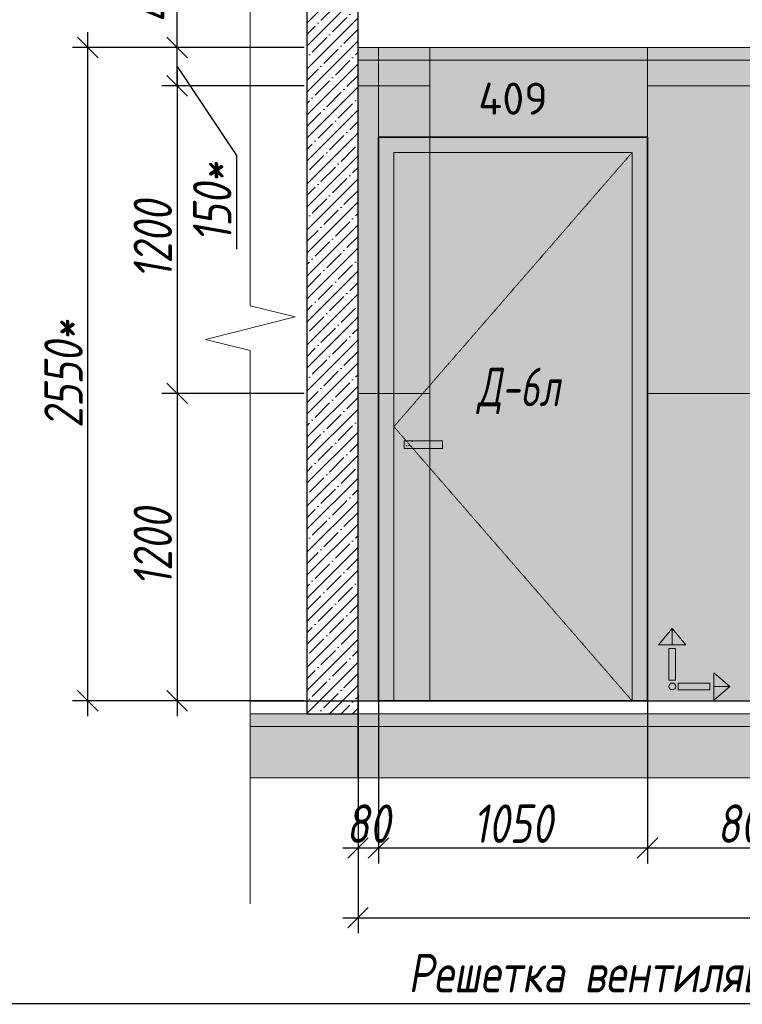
# Model space of a CAD drawing. Header units: millimetres. Extents: x -525784 to 178656, y -69521 to 385150.
# Tile 3 of 256: x -454197 to -451375, y 343691 to 347534. Entities that reach past the tile are written whole.
import ezdxf
from ezdxf import colors
from ezdxf.entities.mleader import LeaderData, LeaderLine
from ezdxf.math import Vec2, Vec3

# ---------------------------------------------------------------- set-up
doc = ezdxf.new("R2010")
doc.units = ezdxf.units.MM
doc.linetypes.add('( Hidden )', pattern=[0.375, 0.25, -0.125])
doc.linetypes.add('DASHDOT', pattern=[25.4, 12.7, -6.35, 0, -6.35])
doc.layers.get('Defpoints').update_dxf_attribs({"color": 31})
for name, color, linetype, lineweight in [('A-DETL-GENF', 7, 'Continuous', 5), ('dim_razv', 93, 'DASHDOT', 9), ('meb', 26, 'Continuous', 15), ('wall_obm', 172, 'Continuous', 40), ('Двери', 7, 'Continuous', 5), ('Отделка стен', 253, 'Continuous', 0)]:
    doc.layers.add(name, color=color, linetype=linetype, lineweight=lineweight)
doc.layers.add('pol', color=7, linetype='Continuous', lineweight=15, true_color=0x738991)
doc.styles.add('fl_iso paper', font='isocpeur.ttf', dxfattribs={"width": 0.8, "oblique": 10})
doc.styles.add('GODT type AU', font='isocpeur.ttf')
doc.styles.add('In tre', font='isocpeur.ttf', dxfattribs={"width": 0.8, "oblique": 10})
doc.dimstyles.new('In tre 1_50', dxfattribs={"dimtxt": 150, "dimasz": 80, "dimexe": 60, "dimexo": 10, "dimgap": 20, "dimtad": 1, "dimdec": 0, "dimrnd": 5, "dimzin": 0, "dimdsep": 46, "dimtxsty": 'fl_iso paper', "dimblk": 'OBLIQUE', "dimcen": 0, "dimdle": 60, "dimadec": 0, "dimazin": 0, "dimtfac": 1, "dimtdec": 0, "dimtofl": 0, "dimtmove": 1, "dimatfit": 1, "dimfxl": 40, "dimtolj": 1, "dimtzin": 0, "dimarcsym": 1})

# ---------------------------------------------------------------- blocks, each defined once
blk = doc.blocks.new('*U11945')
at = {"color": 0, "linetype": 'ByBlock', "lineweight": -2}
for p, q in [((80.34, 0), (0, 0)), ((167.69, 0), (87.34, 0)), ((167.69, 0), (173.69, 0))]:
    blk.add_line(p, q, dxfattribs=at)
blk.add_lwpolyline([(87.34, 0), (85.59, -7), (82.09, 7), (80.34, 0)], dxfattribs=at)
blk = doc.blocks.new('_Oblique')
at = {"color": 0, "linetype": 'ByBlock', "lineweight": -2}
blk.add_line((-0.5, -0.5), (0.5, 0.5), dxfattribs=at)
blk = doc.blocks.new('*D12493')
at = {"layer": 'Defpoints', "color": 0, "linetype": 'ByBlock', "transparency": 16777216}
for p in [(-452795.6, 344902.4), (-451745.6, 344875.4), (-452795.6, 344301.2)]:
    blk.add_point(p, dxfattribs=at)
at = {"layer": 'dim_razv', "color": 0, "linetype": 'ByBlock', "lineweight": -2, "transparency": 16777216}
for p, q in [((-452795.6, 344892.4), (-452795.6, 344241.2)), ((-451745.6, 344865.4), (-451745.6, 344241.2)), ((-451685.6, 344301.2), (-452855.6, 344301.2))]:
    blk.add_line(p, q, dxfattribs=at)
at = {"layer": 'dim_razv', "color": 0, "linetype": 'ByBlock', "lineweight": -2, "transparency": 16777216, "xscale": 80, "yscale": 80, "zscale": 80, "rotation": 180}
blk.add_blockref('_Oblique', (-452795.6, 344301.2), dxfattribs=at)
at = {"layer": 'dim_razv', "color": 0, "linetype": 'ByBlock', "lineweight": -2, "transparency": 16777216, "xscale": 80, "yscale": 80, "zscale": 80}
blk.add_blockref('_Oblique', (-451745.6, 344301.2), dxfattribs=at)
at = {"layer": 'dim_razv', "color": 0, "linetype": 'ByBlock', "transparency": 16777216, "insert": (-452270.6, 344396.2), "char_height": 150, "attachment_point": 5, "style": 'fl_iso paper'}
blk.add_mtext('\\A1;1050', dxfattribs=at)
blk = doc.blocks.new('*D12484')
at = {"layer": 'Defpoints', "color": 0, "linetype": 'ByBlock', "transparency": 16777216}
for p in [(-451745.6, 344918), (-450945.6, 344918), (-451745.6, 344301.2)]:
    blk.add_point(p, dxfattribs=at)
at = {"layer": 'dim_razv', "color": 0, "linetype": 'ByBlock', "lineweight": -2, "transparency": 16777216}
for p, q in [((-451745.6, 344908), (-451745.6, 344241.2)), ((-450945.6, 344908), (-450945.6, 344241.2)), ((-450885.6, 344301.2), (-451805.6, 344301.2))]:
    blk.add_line(p, q, dxfattribs=at)
at = {"layer": 'dim_razv', "color": 0, "linetype": 'ByBlock', "lineweight": -2, "transparency": 16777216, "xscale": 80, "yscale": 80, "zscale": 80, "rotation": 180}
blk.add_blockref('_Oblique', (-451745.6, 344301.2), dxfattribs=at)
at = {"layer": 'dim_razv', "color": 0, "linetype": 'ByBlock', "lineweight": -2, "transparency": 16777216, "xscale": 80, "yscale": 80, "zscale": 80}
blk.add_blockref('_Oblique', (-450945.6, 344301.2), dxfattribs=at)
at = {"layer": 'dim_razv', "color": 0, "linetype": 'ByBlock', "transparency": 16777216, "insert": (-451345.6, 344396.2), "char_height": 150, "attachment_point": 5, "style": 'fl_iso paper'}
blk.add_mtext('\\A1;800', dxfattribs=at)
blk = doc.blocks.new('*D12485')
at = {"layer": 'Defpoints', "color": 0, "linetype": 'ByBlock', "transparency": 16777216}
for p in [(-452875.6, 344913), (-452795.6, 344913), (-452875.6, 344301.2)]:
    blk.add_point(p, dxfattribs=at)
at = {"layer": 'dim_razv', "color": 0, "linetype": 'ByBlock', "lineweight": -2, "transparency": 16777216}
for p, q in [((-452875.6, 344903), (-452875.6, 344241.2)), ((-452795.6, 344903), (-452795.6, 344241.2)), ((-452735.6, 344301.2), (-452935.6, 344301.2))]:
    blk.add_line(p, q, dxfattribs=at)
at = {"layer": 'dim_razv', "color": 0, "linetype": 'ByBlock', "lineweight": -2, "transparency": 16777216, "xscale": 80, "yscale": 80, "zscale": 80, "rotation": 180}
blk.add_blockref('_Oblique', (-452875.6, 344301.2), dxfattribs=at)
at = {"layer": 'dim_razv', "color": 0, "linetype": 'ByBlock', "lineweight": -2, "transparency": 16777216, "xscale": 80, "yscale": 80, "zscale": 80}
blk.add_blockref('_Oblique', (-452795.6, 344301.2), dxfattribs=at)
at = {"layer": 'dim_razv', "color": 0, "linetype": 'ByBlock', "transparency": 16777216, "insert": (-452835.6, 344396.2), "char_height": 150, "attachment_point": 5, "style": 'fl_iso paper'}
blk.add_mtext('\\A1;80', dxfattribs=at)
blk = doc.blocks.new('*U12495')
at = {"layer": 'A-DETL-GENF'}
h = blk.add_hatch(dxfattribs=at)
h.set_pattern_fill('ANSI35', color=256, scale=10, style=0)
h.set_pattern_definition([(45, (56330.386, 5e-10), (-44.90128, 44.90128), []), (45, (56375.29, 5e-10), (-44.90128, 44.90128), [79.375, -15.875, 0, -15.875])])
h.paths.add_polyline_path([(0, -100), (56750.8, -100), (56750.8, -50), (0, -50)])
h = blk.add_hatch(dxfattribs=at)
h.set_pattern_fill('ANSI35', color=256, scale=20, style=0)
h.set_pattern_definition([(45, (56330.39, 5e-10), (-89.80256, 89.80256), []), (45, (56420.19, 5e-10), (-89.80256, 89.80256), [158.75, -31.75, 0, -31.75])])
h.paths.add_polyline_path([(0, -300), (56750.8, -300), (56750.8, -100), (0, -100)])
at = {"lineweight": 13}
blk.add_lwpolyline([(0, -50), (56750.8, -50), (56750.8, 0), (0, 0)], close=True, dxfattribs=at)
at = {"lineweight": 30}
blk.add_lwpolyline([(0, 0), (56750.8, 0)], dxfattribs=at)
at = {"layer": 'A-DETL-GENF'}
for points in [[(0, -100), (56750.8, -100), (56750.8, -50), (0, -50)], [(0, -300), (56750.8, -300), (56750.8, -100), (0, -100)]]:
    blk.add_lwpolyline(points, close=True, dxfattribs=at)
blk = doc.blocks.new('*U11986')
at = {"layer": 'A-DETL-GENF'}
h = blk.add_hatch(dxfattribs=at)
h.set_pattern_fill('ANSI35', color=256, scale=10, style=0)
h.set_pattern_definition([(45, (0, 2430.646), (-44.9013, 44.9013), []), (45, (44.9, 2430.646), (-44.9013, 44.9013), [79.375, -15.875, 0, -15.875])])
h.paths.add_polyline_path([(0, 0), (200, 0), (200, 3050), (0, 3050)])
at = {"layer": 'A-DETL-GENF', "lineweight": 30}
blk.add_lwpolyline([(0, 0), (200, 0), (200, 3050), (0, 3050)], close=True, dxfattribs=at)
blk = doc.blocks.new('*D12443')
at = {"layer": 'Defpoints', "color": 0, "linetype": 'ByBlock', "transparency": 16777216}
for p in [(-429315.6, 344647.8), (-452875.6, 344575.4), (-429315.6, 344029.3)]:
    blk.add_point(p, dxfattribs=at)
at = {"layer": 'dim_razv', "color": 0, "linetype": 'ByBlock', "lineweight": -2, "transparency": 16777216}
for p, q in [((-429315.6, 344637.8), (-429315.6, 343969.3)), ((-452875.6, 344565.4), (-452875.6, 343969.3)), ((-452935.6, 344029.3), (-429255.6, 344029.3))]:
    blk.add_line(p, q, dxfattribs=at)
at = {"layer": 'dim_razv', "color": 0, "linetype": 'ByBlock', "lineweight": -2, "transparency": 16777216, "xscale": 80, "yscale": 80, "zscale": 80, "rotation": 180}
blk.add_blockref('_Oblique', (-452875.6, 344029.3), dxfattribs=at)
at = {"layer": 'dim_razv', "color": 0, "linetype": 'ByBlock', "lineweight": -2, "transparency": 16777216, "xscale": 80, "yscale": 80, "zscale": 80}
blk.add_blockref('_Oblique', (-429315.6, 344029.3), dxfattribs=at)
at = {"layer": 'dim_razv', "color": 0, "linetype": 'ByBlock', "transparency": 16777216, "insert": (-441095.6, 344124.3), "char_height": 150, "attachment_point": 5, "style": 'fl_iso paper'}
blk.add_mtext('\\A1;23560', dxfattribs=at)
blk = doc.blocks.new('*D12457')
at = {"layer": 'Defpoints', "color": 0, "linetype": 'ByBlock', "transparency": 16777216}
for p in [(-453075.6, 347275.4), (-453582, 346075.4), (-453075.6, 346075.4)]:
    blk.add_point(p, dxfattribs=at)
at = {"layer": 'dim_razv', "color": 0, "linetype": 'ByBlock', "lineweight": -2, "transparency": 16777216}
for p, q in [((-453582, 347335.4), (-453582, 346015.4)), ((-453085.6, 347275.4), (-453642, 347275.4)), ((-453085.6, 346075.4), (-453642, 346075.4))]:
    blk.add_line(p, q, dxfattribs=at)
at = {"layer": 'dim_razv', "color": 0, "linetype": 'ByBlock', "lineweight": -2, "transparency": 16777216, "xscale": 80, "yscale": 80, "zscale": 80}
for p, rotation in [((-453582, 347275.4), 90), ((-453582, 346075.4), 270)]:
    blk.add_blockref('_Oblique', p, dxfattribs=dict(at, rotation=rotation))
at = {"layer": 'dim_razv', "color": 0, "linetype": 'ByBlock', "transparency": 16777216, "insert": (-453677, 346675.4), "char_height": 150, "attachment_point": 5, "rotation": 90, "style": 'fl_iso paper'}
blk.add_mtext('\\A1;1200', dxfattribs=at)
blk = doc.blocks.new('*D12458')
at = {"layer": 'Defpoints', "color": 0, "linetype": 'ByBlock', "transparency": 16777216}
for p in [(-453075.6, 346075.4), (-453582, 344875.4), (-453075.6, 344875.4)]:
    blk.add_point(p, dxfattribs=at)
at = {"layer": 'dim_razv', "color": 0, "linetype": 'ByBlock', "lineweight": -2, "transparency": 16777216}
for p, q in [((-453582, 346135.4), (-453582, 344815.4)), ((-453085.6, 346075.4), (-453642, 346075.4)), ((-453085.6, 344875.4), (-453642, 344875.4))]:
    blk.add_line(p, q, dxfattribs=at)
at = {"layer": 'dim_razv', "color": 0, "linetype": 'ByBlock', "lineweight": -2, "transparency": 16777216, "xscale": 80, "yscale": 80, "zscale": 80}
for p, rotation in [((-453582, 346075.4), 90), ((-453582, 344875.4), 270)]:
    blk.add_blockref('_Oblique', p, dxfattribs=dict(at, rotation=rotation))
at = {"layer": 'dim_razv', "color": 0, "linetype": 'ByBlock', "transparency": 16777216, "insert": (-453677, 345475.4), "char_height": 150, "attachment_point": 5, "rotation": 90, "style": 'fl_iso paper'}
blk.add_mtext('\\A1;1200', dxfattribs=at)
blk = doc.blocks.new('*D12459')
at = {"layer": 'Defpoints', "color": 0, "linetype": 'ByBlock', "transparency": 16777216}
for p in [(-453930.4, 347425.4), (-453075.6, 347425.4), (-453287.7, 344875.4)]:
    blk.add_point(p, dxfattribs=at)
at = {"layer": 'dim_razv', "color": 0, "linetype": 'ByBlock', "lineweight": -2, "transparency": 16777216}
for p, q in [((-453930.4, 344815.4), (-453930.4, 347485.4)), ((-453085.6, 347425.4), (-453990.4, 347425.4)), ((-453297.7, 344875.4), (-453990.4, 344875.4))]:
    blk.add_line(p, q, dxfattribs=at)
at = {"layer": 'dim_razv', "color": 0, "linetype": 'ByBlock', "lineweight": -2, "transparency": 16777216, "xscale": 80, "yscale": 80, "zscale": 80}
for p, rotation in [((-453930.4, 347425.4), 90), ((-453930.4, 344875.4), 270)]:
    blk.add_blockref('_Oblique', p, dxfattribs=dict(at, rotation=rotation))
at = {"layer": 'dim_razv', "color": 0, "linetype": 'ByBlock', "transparency": 16777216, "insert": (-454025.4, 346150.4), "char_height": 150, "attachment_point": 5, "rotation": 90, "style": 'fl_iso paper'}
blk.add_mtext('\\A1;2550*', dxfattribs=at)
blk = doc.blocks.new('*D12460')
at = {"layer": 'Defpoints', "color": 0, "linetype": 'ByBlock', "transparency": 16777216}
for p in [(-453581.7, 347425.4), (-453075.6, 347425.4), (-453085.6, 347275.4)]:
    blk.add_point(p, dxfattribs=at)
at = {"layer": 'dim_razv', "color": 0, "linetype": 'ByBlock', "lineweight": -2, "transparency": 16777216}
for p, q in [((-453581.7, 347425.4), (-453581.7, 347505.4)), ((-453085.6, 347425.4), (-453641.7, 347425.4)), ((-453581.7, 347275.4), (-453581.7, 347425.4)), ((-453581.7, 347350.4), (-453349.8, 347003.6)), ((-453095.6, 347275.4), (-453641.7, 347275.4)), ((-453581.7, 347275.4), (-453581.7, 347195.4)), ((-453349.8, 347003.6), (-453349.8, 346638.6))]:
    blk.add_line(p, q, dxfattribs=at)
at = {"layer": 'dim_razv', "color": 0, "linetype": 'ByBlock', "lineweight": -2, "transparency": 16777216, "xscale": 80, "yscale": 80, "zscale": 80}
for p, rotation in [((-453581.7, 347425.4), 270), ((-453581.7, 347275.4), 90)]:
    blk.add_blockref('_Oblique', p, dxfattribs=dict(at, rotation=rotation))
at = {"layer": 'dim_razv', "color": 0, "linetype": 'ByBlock', "transparency": 16777216, "insert": (-453444.8, 346821.1), "char_height": 150, "attachment_point": 5, "rotation": 90, "style": 'fl_iso paper'}
blk.add_mtext('\\A1;150*', dxfattribs=at)
blk = doc.blocks.new('*D12461')
at = {"layer": 'Defpoints', "color": 0, "linetype": 'ByBlock', "transparency": 16777216}
for p in [(-453581.7, 347875.4), (-453075.6, 347875.4), (-453075.6, 347425.4)]:
    blk.add_point(p, dxfattribs=at)
at = {"layer": 'dim_razv', "color": 0, "linetype": 'ByBlock', "lineweight": -2, "transparency": 16777216}
for p, q in [((-453581.7, 347365.4), (-453581.7, 347935.4)), ((-453085.6, 347875.4), (-453641.7, 347875.4)), ((-453085.6, 347425.4), (-453641.7, 347425.4))]:
    blk.add_line(p, q, dxfattribs=at)
at = {"layer": 'dim_razv', "color": 0, "linetype": 'ByBlock', "lineweight": -2, "transparency": 16777216, "xscale": 80, "yscale": 80, "zscale": 80}
for p, rotation in [((-453581.7, 347875.4), 90), ((-453581.7, 347425.4), 270)]:
    blk.add_blockref('_Oblique', p, dxfattribs=dict(at, rotation=rotation))
at = {"layer": 'dim_razv', "color": 0, "linetype": 'ByBlock', "transparency": 16777216, "insert": (-453676.7, 347650.4), "char_height": 150, "attachment_point": 5, "rotation": 90, "style": 'fl_iso paper'}
blk.add_mtext('\\A1;450', dxfattribs=at)
blk = doc.blocks.new('1')
at = {"layer": 'pol', "linetype": 'ByBlock'}
h = blk.add_hatch(color=1, dxfattribs=at)
h.paths.add_polyline_path([(35776.4, 73135.4), (35803.1, 73135.4), (35803.1, 73259), (35776.4, 73259)])
h.paths.add_polyline_path([(35789.8, 73274.6), (35843.2, 73274.6), (35789.8, 73338.2)])
h.paths.add_polyline_path([(35789.8, 73274.6), (35736.3, 73274.6), (35789.8, 73338.2)])
edge = h.paths.add_edge_path()
edge.add_arc((35789.8, 73110.5), 13.4, 0, 360)
h = blk.add_hatch(color=1, dxfattribs=at)
h.paths.add_polyline_path([(35813.3, 73097.1), (35813.3, 73123.9), (35936.9, 73123.9), (35936.9, 73097.1)])
h.paths.add_polyline_path([(35952.5, 73110.5), (35952.5, 73164), (36016.1, 73110.5)])
h.paths.add_polyline_path([(35952.5, 73110.5), (35952.5, 73057), (36016.1, 73110.5)])
at = {"layer": 'pol', "color": 1, "linetype": 'ByBlock'}
for points in [[(35789.8, 73274.6), (35736.3, 73274.6), (35789.8, 73338.2), (35789.8, 73274.6)], [(35789.8, 73274.6), (35843.2, 73274.6), (35789.8, 73338.2), (35789.8, 73274.6)], [(35952.5, 73110.5), (35952.5, 73164), (36016.1, 73110.5), (35952.5, 73110.5)], [(35952.5, 73110.5), (35952.5, 73057), (36016.1, 73110.5), (35952.5, 73110.5)]]:
    blk.add_lwpolyline(points, dxfattribs=at)
for points in [[(35776.4, 73135.4), (35803.1, 73135.4), (35803.1, 73259), (35776.4, 73259)], [(35813.3, 73097.1), (35813.3, 73123.9), (35936.9, 73123.9), (35936.9, 73097.1)]]:
    blk.add_lwpolyline(points, close=True, dxfattribs=at)
blk.add_circle((35789.8, 73110.5), 13.4, dxfattribs=at)
blk = doc.blocks.new('*U12431')
at = {"layer": 'dim_razv', "true_color": 0xffffff, "transparency": 33554559}
h = blk.add_hatch(color=7, dxfattribs=at)
h.dxf.hatch_style = 1
h.paths.add_polyline_path([(0, 0), (55909.9, 0), (55909.9, 50), (0, 50)])
at = {"lineweight": 20, "transparency": 33554559}
blk.add_lwpolyline([(0, 0), (55909.9, 0), (55909.9, 50), (0, 50)], close=True, dxfattribs=at)

msp = doc.modelspace()

# ---------------------------------------------------------------- hatches: boundary and pattern name
at = {"layer": 'dim_razv', "true_color": 0xeceae4, "transparency": 33554687}
h = msp.add_hatch(dxfattribs=at)
h.set_pattern_fill('AR-SAND', color=254, scale=3, angle=315)
h.set_pattern_definition([(352.5, (122232.77, 389476.09), (100.426047, 107.214405), [0, -115.824, 0, -129.54, 0, -123.825]), (322.5, (122232.77, 389476.1), (247.419855, 56.70328), [0, -62.484, 0, -104.394, 0, -40.005]), (282.5, (122166.5, 389542.37), (168.099694, -167.489948), [0, -38.1, 0, -137.16, 0, -179.07]), (272.5, (122166.5, 389542.37), (209.265234, -114.68433), [0, -19.05, 0, -89.916, 0, -102.87])])
h.paths.add_polyline_path([(-452875.6, 344875.4), (-396855.5, 344875.4), (-396855.5, 347425.4), (-452875.6, 347425.4)])
h.paths.add_polyline_path([(-450945.6, 347075.4), (-449495.6, 347075.4), (-449495.6, 344875.4), (-450945.6, 344875.4)])
h.paths.add_polyline_path([(-447545.6, 347075.4), (-448245.6, 347075.4), (-448245.6, 345025.4), (-447545.6, 345025.4)], flags=16)
h.paths.add_polyline_path([(-447445.6, 347075.4), (-446445.6, 347075.4), (-446445.6, 345025.4), (-447445.6, 345025.4)], flags=16)
h.paths.add_polyline_path([(-446245.6, 347075.4), (-445095.6, 347075.4), (-445095.6, 345025.4), (-446245.6, 345025.4)], flags=16)
h.paths.add_polyline_path([(-444510.7, 347375.4), (-442810.7, 347375.4), (-442810.7, 344875.4), (-444510.7, 344875.4)], flags=16)
h.paths.add_polyline_path([(-442225.6, 344875.4), (-442225.6, 347055.4), (-440265.6, 347055.4), (-440265.6, 344875.4)], flags=17)
h.paths.add_polyline_path([(-439495.6, 347075.4), (-439795.6, 347075.4), (-439795.6, 345025.4), (-439495.6, 345025.4)], flags=16)
h.paths.add_polyline_path([(-439295.6, 347075.4), (-437695.6, 347075.4), (-437695.6, 345025.4), (-439295.6, 345025.4)], flags=16)
h.paths.add_polyline_path([(-437394, 347075.4), (-435944, 347075.4), (-435944, 344875.4), (-437394, 344875.4)])
h.paths.add_polyline_path([(-433695.6, 347075.4), (-431695.6, 347075.4), (-431695.6, 345025.4), (-433695.6, 345025.4)], flags=16)
h.paths.add_polyline_path([(-424620.7, 346279.3), (-423870.7, 346279.3), (-423870.7, 344929.3), (-424620.7, 344929.3)], flags=16)
h.paths.add_polyline_path([(-409856.6, 346279.3), (-409106.6, 346279.3), (-409106.6, 344929.3), (-409856.6, 344929.3)], flags=16)
h.paths.add_polyline_path([(-417537.5, 345125.4), (-417537.5, 345225.4), (-417437.5, 345225.4), (-417437.5, 345125.4)], flags=16)
edge = h.paths.add_edge_path(flags=0)
edge.add_arc((-417487.5, 345175.4), 28.4, 0, 360)
edge = h.paths.add_edge_path(flags=0)
edge.add_arc((-417501, 345175.4), 3.95, 0, 360)
edge = h.paths.add_edge_path(flags=0)
edge.add_arc((-417473.9, 345175.4), 3.95, 0, 360)
at = {"layer": 'dim_razv', "true_color": 0xcccccc}
h = msp.add_hatch(dxfattribs=at)
h.set_pattern_fill('AR-SAND', color=254, scale=3, angle=315)
h.set_pattern_definition([(352.5, (-573422.71, 333736.8), (100.42605, 107.2144), [0, -115.824, 0, -129.54, 0, -123.825]), (322.5, (-573422.71, 333736.8), (247.41986, 56.70328), [0, -62.484, 0, -104.394, 0, -40.005]), (282.5, (-573488.99, 333803.07), (168.0997, -167.48995), [0, -38.1, 0, -137.16, 0, -179.07]), (272.5, (-573488.99, 333803.07), (209.26523, -114.68433), [0, -19.05, 0, -89.916, 0, -102.87])])
h.paths.add_polyline_path([(-452545.6, 345890.4), (-452695.6, 345890.4), (-452695.6, 345860.4), (-452545.6, 345860.4)])
at = {"layer": 'meb', "lineweight": 9, "true_color": 0x000000, "transparency": 33554687}
h = msp.add_hatch(dxfattribs=at)
h.set_pattern_fill('WOOD6', color=18, scale=500, angle=70, pattern_type=2)
h.set_pattern_definition([(65.6014, (-606323.754, 350046.173), (171.008879, 469.846507), [32.596, -6486.6055]), (74.3987, (-606286.166, 350032.492), (1582.275289, 5809.165425), [32.596, -6486.6065]), (66.9874, (-606498.03, 350093.642), (171.0084906, 469.846981), [47.5655, -9465.5815]), (73.0127, (-606526.22, 350103.902), (2608.34782, 8628.2388574), [47.5655, -9465.5825]), (65.4262, (-606378.65, 350034.228), (2692.964117, 5936.9969055), [62.6995, -12477.2345]), (74.5739, (-606251.791, 349988.056), (1582.2764426, 5809.1649888), [62.6995, -12477.2365]), (68.1525, (-606466.003, 350050.06), (171.0092826, 469.8465317), [77.5405, -15430.521]), (71.8476, (-606578.761, 350091.103), (4660.4585783, 14266.3986336), [77.5405, -15430.522]), (63.4182, (-606426.49, 350048.98), (2008.926161, 4057.6106541), [65.4315, -13020.817]), (74.5739, (-606200.108, 349969.245), (1582.2764426, 5809.1649888), [62.6995, -12477.2365]), (71.8476, (-606618.698, 350105.638), (4660.4585783, 14266.3986336), [77.5405, -15430.522]), (70, (-606313.4, 349672.6), (-469.8463, 171.01), [70, -430]), (70, (-606365.1, 349691.4), (-469.8463, 171.01), [70, -430]), (70, (-606482.54, 349734.17), (-469.8463, 171.01), [70, -430]), (69.209, (-606556.3095, 349761.015), (12954.03862925, 34127.60422081), [72.507, -72434.4025]), (69.5225, (-606593.74, 349774.6384), (171.01042241, 469.84603378), [100.0035, -59902.08]), (82.609, (-606634.655, 349789.53), (4409.75308902, 34044.93653618), [48.674, -38890.441]), (61.4686, (-606618.799, 349783.76), (1666.9538994, 3117.900554), [50.5595, -10061.3315]), (70.4775, (-606657.952, 349798.0097), (19880.30710864, 56082.73736222), [100.0035, -59902.08]), (70.7899, (-606695.3836, 349811.634), (11839.88184324, 34001.03541368), [72.507, -36430.962]), (70.7899, (-606735.3205, 349826.1696), (11839.88184324, 34001.03541368), [72.507, -36430.962]), (76.0724, (-606458.601, 349799.944), (3378.7563056, 13668.722228), [118.163, -23514.439]), (63.9277, (-606341.14, 349757.192), (4188.85944166, 8585.06869065), [118.163, -23514.4345]), (76.0724, (-606530.572, 349828.8), (3378.7563056, 13668.722228), [118.163, -23514.439]), (63.9277, (-606671.526, 349880.093), (4188.85944166, 8585.06869065), [118.163, -23514.4345]), (85.9453, (-606379.35, 349834.95), (43.186263, 1580.547963), [36.4005, -3603.6525]), (80.954, (-606414.389, 349797.155), (385.2068691, 2520.240605), [78.9385, -15708.7115]), (59.0461, (-606376.801, 349783.474), (6795.4575344, 11360.9666392), [78.9385, -15708.706]), (80.954, (-606558.755, 349868.323), (385.2068691, 2520.240605), [78.9385, -15708.7115]), (59.0461, (-606624.533, 349892.264), (6795.4575344, 11360.9666392), [78.9385, -15708.706]), (74.7636, (-606504.308, 349805.94), (1411.268487, 5339.318), [120.416, -5900.381]), (63.9277, (-606289.457, 349738.381), (4188.85944166, 8585.06869065), [118.163, -23514.4345]), (63.9277, (-606711.463, 349894.629), (4188.85944166, 8585.06869065), [118.163, -23514.4345]), (46.8016, (-606607.45, 349880.725), (1794.733447, 2007.214747), [38.079, -3769.802]), (63.9911, (-606628.394, 349837.8), (2179.9383233, 4527.455938), [47.7625, -9504.722]), (73.3664, (-606438.045, 349717.97), (2266.322845, 7688.5481597), [82.6425, -8432.05]), (66.6337, (-606409.578, 349707.61), (171.00869, 469.8466143), [82.6425, -8432.049]), (71.5911, (-606523.263, 349748.987), (5515.5177835, 16615.6266733), [60.023, -17946.92]), (70, (-606430.16, 349914.63), (-469.8463, 171.01), [62.5, -437.5]), (70, (-606289.2, 349863.33), (-469.8463, 171.01), [62.5, -437.5]), (51.5652, (-606346.85, 349953.48), (171.00867, 469.84671), [31.623, -1549.5145]), (63.2903, (-606366.083, 349915.255), (2008.926495, 4057.6104033), [42.793, -8515.826]), (76.3401, (-606376.776, 349871.26), (898.24016, 3929.77849), [45.277, -4482.415]), (80.6196, (-606332.34, 349905.634), (385.2061187, 2520.240567), [40.697, -8098.712]), (92.6198, (-606325.706, 349945.787), (-212.463999, 3801.952825), [32.5, -6467.497]), (70, (-606402, 349875.1), (-469.8463, 171.01), [95, -405]), (70, (-606336.2, 349851.17), (-469.8463, 171.01), [95, -405]), (73.3664, (-606546.343, 349946.28), (2266.322845, 7688.5481597), [85.147, -8429.5455]), (66.6337, (-606583.93, 349959.96), (171.00869, 469.8466143), [85.147, -8429.545]), (70, (-606237.5, 349844.5), (-469.8463, 171.01), [62.5, -437.5]), (51.5652, (-606379.35, 349834.95), (171.00867, 469.84671), [55.34, -1525.7975]), (65.2365, (-606344.95, 349878.3), (171.009178, 469.846743), [30.104, -5990.692]), (77.4314, (-606594.65, 349828.178), (1625.459454, 7389.714305), [57.987, -11539.4265]), (88.4349, (-606582.03, 349884.78), (-127.82536, 1110.70212), [23.717, -1557.4215]), (63.66, (-606408.784, 349973.364), (171.008346, 469.847107), [67.9155, -4459.7755]), (76.3401, (-606267.83, 349922.06), (898.24016, 3929.77849), [67.9155, -4459.7765]), (71.273, (-606502.131, 349943.489), (7054.6075495, 20844.2438088), [112.528, -22393.0265]), (68.7271, (-606619.6, 349986.24), (171.0088508, 469.8466633), [112.528, -22393.0255]), (61.0275, (-606369.486, 349964.382), (3162.809465, 5765.986942), [48.0885, -9569.6]), (70, (-606472.66, 349922.1), (-469.8463, 171.01), [135, -365]), (76.3401, (-606216.147, 349903.25), (898.24016, 3929.77849), [67.9155, -4459.7765]), (68.7271, (-606659.537, 350000.776), (171.0088508, 469.8466633), [112.528, -22393.0255]), (60.5378, (-606346.19, 350006.45), (171.009083, 469.84671), [45.6205, -2995.7595]), (70, (-606521.97, 350027.86), (-469.8463, 171.01), [70, -430]), (70, (-606550.16, 350038.1), (-469.8463, 171.01), [70, -430]), (79.211, (-606303.708, 349940.44), (556.2152697, 2990.0877084), [93.7085, -18647.955]), (76.4916, (-606577.826, 350239.7545), (14455.54399161, 60185.545455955), [57.862, -83980.958]), (76.4916, (-606537.889, 350225.2187), (14455.54399161, 60185.545455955), [57.862, -83980.958]), (80.0418, (-606500.9912, 350187.8353), (8425.60322164, 48013.86418706), [81.2445, -57297.7555]), (62.093, (-606479.434, 350137.422), (6838.6377563, 12941.5171704), [121.152, -18051.623]), (63.5515, (-606411.0727, 350179.0517), (13892.44688303, 27933.073674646), [57.866, -89005.62]), (67.1373, (-606381.18, 350144.228), (171.0122466, 469.845349), [50.0625, -9962.4325]), (71.7899, (-606336.545, 350127.982), (4831.4685046, 14736.2447852), [80.039, -15927.7715]), (70, (-606280.6, 350150.2), (-469.8463, 171.01), [40, -460]), (70, (-606252.4, 350139.9), (-469.8463, 171.01), [40, -460]), (68.2101, (-606223.782, 350086.94), (171.0098556, 469.8463527), [80.039, -15927.7715]), (68.2101, (-606172.099, 350068.128), (171.0098556, 469.8463527), [80.039, -15927.7715]), (66.4238, (-606352.575, 350091.25), (171.009185, 469.8468474), [40.078, -7975.5305]), (73.5763, (-606235.113, 350048.497), (2095.3090965, 7218.702968), [40.078, -7975.5315]), (66.4238, (-606437.147, 350122.03), (171.009185, 469.8468474), [40.078, -7975.5305]), (73.5763, (-606554.608, 350164.78), (2095.3090965, 7218.702968), [40.078, -7975.5315]), (66.4238, (-606310.29, 350075.858), (171.009185, 469.8468474), [40.078, -7975.5305]), (73.5763, (-606277.4, 350063.888), (2095.3090965, 7218.702968), [40.078, -7975.5315]), (66.4238, (-606397.21, 350107.495), (171.009185, 469.8468474), [40.078, -7975.5305]), (73.5763, (-606183.43, 350029.686), (2095.3090965, 7218.702968), [40.078, -7975.5315]), (73.5763, (-606594.545, 350179.316), (2095.3090965, 7218.702968), [40.078, -7975.5315]), (73.5763, (-606512.323, 350149.393), (2095.3090965, 7218.702968), [40.078, -7975.5315]), (63.66, (-606421.12, 350158.764), (171.008346, 469.847107), [22.6385, -4505.0525]), (76.3401, (-606543.28, 350203.226), (898.24016, 3929.77849), [22.6385, -4505.0535]), (76.3401, (-606583.217, 350217.76), (898.24016, 3929.77849), [22.6385, -4505.0535]), (70.2731, (-606294.26, 350112.6), (-469.8466, 171.0099), [40.0005, -460.005]), (70, (-606266.07, 350102.33), (-469.8463, 171.01), [40, -460]), (51.5652, (-606462.53, 350235.03), (171.00867, 469.84671), [23.717, -1557.4205]), (92.6198, (-606462.53, 350235.027), (-212.463999, 3801.952825), [24.375, -6475.622]), (71.5911, (-606361.73, 350190.357), (5515.5177835, 16615.6266733), [30.012, -17976.931])])
h.paths.add_polyline_path([(-452795.6, 347075.4), (-451745.6, 347075.4), (-451745.6, 347425.4), (-452795.6, 347425.4)])
h.paths.add_polyline_path([(-451745.6, 347075.4), (-452795.6, 347075.4), (-452795.6, 344875.4), (-451745.6, 344875.4)])

# ---------------------------------------------------------------- linework, layer by layer
at = {"lineweight": 30}
msp.add_lwpolyline([(-452875.6, 344575.4), (-452875.6, 348549)], dxfattribs=at)
at = {"lineweight": 13}
for points in [[(-452795.6, 347075.4), (-451745.6, 347075.4), (-451745.6, 347425.4), (-452795.6, 347425.4)], [(-451805.6, 347015.4), (-452735.6, 347015.4), (-452735.6, 344875.4), (-451805.6, 344875.4)], [(-452545.6, 345890.4), (-452695.6, 345890.4), (-452695.6, 345860.4), (-452545.6, 345860.4)]]:
    msp.add_lwpolyline(points, close=True, dxfattribs=at)
at = {"lineweight": 35}
msp.add_lwpolyline([(-451745.6, 347075.4), (-452795.6, 347075.4), (-452795.6, 344875.4), (-451745.6, 344875.4)], close=True, dxfattribs=at)
at = {"linetype": '( Hidden )', "lineweight": 13, "ltscale": 10}
msp.add_lwpolyline([(-451805.6, 347015.4), (-452735.6, 345945.4), (-451805.6, 344875.4)], dxfattribs=at)
at = {"layer": 'Отделка стен', "transparency": 33554687}
for points in [[(-452875.6, 347425.4), (-452875.6, 347275.4), (-452595.6, 347275.4), (-452595.6, 347425.4)], [(-451745.6, 347425.4), (-451745.6, 347275.4), (-451145.6, 347275.4), (-451145.6, 347425.4)], [(-452875.6, 347275.4), (-452875.6, 346075.4), (-452595.6, 346075.4), (-452595.6, 347275.4)], [(-451745.6, 347275.4), (-451745.6, 346075.4), (-451145.6, 346075.4), (-451145.6, 347275.4)], [(-452875.6, 346075.4), (-452875.6, 344875.4), (-452595.6, 344875.4), (-452595.6, 346075.4)], [(-451745.6, 346075.4), (-451745.6, 344875.4), (-451145.6, 344875.4), (-451145.6, 346075.4)]]:
    msp.add_lwpolyline(points, close=True, dxfattribs=at)

# ---------------------------------------------------------------- block references
at = {"lineweight": 13, "xscale": 25, "yscale": 25, "zscale": 25, "rotation": 270}
msp.add_blockref('*U11945', (-453296.1, 348425.8), dxfattribs=at)
for name, p in [('*U12431', (-452875.6, 347375.4)), ('*U12495', (-453296.1, 344875.4))]:
    msp.add_blockref(name, p)
at = {"linetype": 'ByBlock', "xscale": 0.9938708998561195, "yscale": 0.9938708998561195, "zscale": 0.9938708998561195}
msp.add_blockref('1', (-487219.3, 272269.2), dxfattribs=at)
at = {"layer": 'wall_obm'}
msp.add_blockref('*U11986', (-453075.6, 344825.4), dxfattribs=at)

# ---------------------------------------------------------------- texts
at = {"layer": 'dim_razv', "color": 254, "true_color": 0xcccccc, "insert": (-452270.6, 347225.4), "char_height": 125, "attachment_point": 5, "style": 'GODT type AU'}
msp.add_mtext_dynamic_manual_height_columns('409', width=166.384, gutter_width=12.5, heights=[0], dxfattribs=at)
at = {"layer": 'Двери', "lineweight": 0, "insert": (-452248.7, 346084.8), "char_height": 150, "attachment_point": 5, "style": 'fl_iso paper'}
msp.add_mtext_dynamic_manual_height_columns('{\\W0.7;Д-6л}', width=190.261, gutter_width=1350, heights=[0], dxfattribs=at)

# ---------------------------------------------------------------- dimensions: what is measured, and where the dimension line sits
at = {"layer": 'dim_razv', "color": 18, "linetype": 'ByBlock', "true_color": 0x000000}
for base, p1, p2, picture, middle in [((-453581.7, 347875.4), (-453075.6, 347425.4), (-453075.6, 347875.4), '*D12461', (-453676.7, 347650.4)), ((-453582, 346075.4), (-453075.6, 347275.4), (-453075.6, 346075.4), '*D12457', (-453677, 346675.4)), ((-453582, 344875.4), (-453075.6, 346075.4), (-453075.6, 344875.4), '*D12458', (-453677, 345475.4))]:
    dim = msp.add_linear_dim(base=base, p1=p1, p2=p2, angle=90, dimstyle='In tre 1_50', dxfattribs=at)
    dim.commit()
    dim.dimension.update_dxf_attribs({"geometry": picture, "text_midpoint": middle})
dim = msp.add_linear_dim(base=(-453581.7, 347425.4), p1=(-453085.6, 347275.4), p2=(-453075.6, 347425.4), angle=90, text='<>*', dimstyle='In tre 1_50', dxfattribs=at)
dim.commit()
dim.dimension.update_dxf_attribs({"geometry": '*D12460', "text_midpoint": (-453349.8, 346983.6), "dimtype": 160})
dim = msp.add_linear_dim(base=(-453930.4, 347425.4), p1=(-453287.7, 344875.4), p2=(-453075.6, 347425.4), angle=90, text='<>*', dimstyle='In tre 1_50', dxfattribs=at)
dim.commit()
dim.dimension.update_dxf_attribs({"geometry": '*D12459', "text_midpoint": (-454025.4, 346150.4)})
dim = msp.add_linear_dim(base=(-452875.6, 344301.2), p1=(-452795.6, 344913), p2=(-452875.6, 344913), dimstyle='In tre 1_50', dxfattribs=at)
dim.commit()
dim.dimension.update_dxf_attribs({"geometry": '*D12485', "text_midpoint": (-452835.6, 344301.2), "dimtype": 160})
for base, p1, p2, picture, middle in [((-452795.6, 344301.2), (-451745.6, 344875.4), (-452795.6, 344902.4), '*D12493', (-452270.6, 344396.2)), ((-451745.6, 344301.2), (-450945.6, 344918), (-451745.6, 344918), '*D12484', (-451345.6, 344396.2)), ((-429315.6, 344029.3), (-452875.6, 344575.4), (-429315.6, 344647.8), '*D12443', (-441095.6, 344124.3))]:
    dim = msp.add_linear_dim(base=base, p1=p1, p2=p2, dimstyle='In tre 1_50', dxfattribs=at)
    dim.commit()
    dim.dimension.update_dxf_attribs({"geometry": picture, "text_midpoint": middle})

# ---------------------------------------------------------------- leaders
at = {"layer": 'dim_razv', "color": 0, "linetype": 'ByBlock'}
ml = msp.add_multileader_mtext('Standard', dxfattribs=at)
ml.set_content('Потолок подвесной, реечный\\Pрейка 50х50 белого цвета, шаг рейки 120-125мм', style='In tre')
ml.set_leader_properties()
ml.build(insert=Vec2(0, 0))
ml.multileader.update_dxf_attribs({"text_left_attachment_type": 6, "text_right_attachment_type": 6, "dogleg_length": 1, "arrow_head_size": 0, "scale": 50})
ctx = ml.context
ctx.base_point, ctx.scale, ctx.char_height, ctx.arrow_head_size, ctx.landing_gap_size, ctx.plane_origin = Vec3(-360037, 349410.3), 50, 150, 0, 4.5, Vec3(-367470.9, 347615.7)
ctx.left_attachment, ctx.right_attachment, ctx.text_align_type = 6, 6, 2
notes = []
notes.append((ctx, [(0, (1, 1, 0), (-360087, 349410.3), (1, 0), 50, [(0, [(-361358.5, 347175.4), (-360006.5, 347425.4)], 0, [])])]))
ctx.mtext.insert, ctx.mtext.width, ctx.mtext.defined_height, ctx.mtext.alignment, ctx.mtext.flow_direction = Vec3(-357839.6, 349605.3), 2509.515, 696.6, 3, 5
ml = msp.add_multileader_mtext('Standard', dxfattribs=at)
ml.set_content('Потолок подвесной, реечный\\Pрейка 50х50 белого цвета, шаг рейки 120-125мм', style='In tre')
ml.set_leader_properties()
ml.build(insert=Vec2(0, 0))
ml.multileader.update_dxf_attribs({"text_left_attachment_type": 6, "text_right_attachment_type": 6, "dogleg_length": 1, "arrow_head_size": 0, "scale": 50})
ctx = ml.context
ctx.base_point, ctx.scale, ctx.char_height, ctx.arrow_head_size, ctx.landing_gap_size, ctx.plane_origin = Vec3(-452229.1, 349236.7), 50, 150, 0, 4.5, Vec3(-444982, 347442.2)
ctx.left_attachment, ctx.right_attachment = 6, 6
notes.append((ctx, [(0, (1, 1, 0), (-449977.2, 349236.7), (-1, 0), 50, [(1, [(-449794.4, 347418.5)], 0, [])])]))
ctx.mtext.insert, ctx.mtext.width, ctx.mtext.defined_height, ctx.mtext.flow_direction = Vec3(-452224.6, 349431.7), 2509.515, 696.6, 5
ml = msp.add_multileader_mtext('Standard', dxfattribs=at)
ml.set_content('Решетка вентиляционная декоративная 700х550 в цвет стен', style='In tre')
ml.set_leader_properties()
ml.build(insert=Vec2(0, 0))
ml.multileader.update_dxf_attribs({"text_left_attachment_type": 6, "text_right_attachment_type": 6, "dogleg_length": 1, "arrow_head_size": 0, "scale": 50})
ctx = ml.context
ctx.base_point, ctx.scale, ctx.char_height, ctx.arrow_head_size, ctx.landing_gap_size, ctx.plane_origin = Vec3(-452684.1, 343693.1), 50, 150, 0, 4.5, Vec3(-444776.7, 341898.6)
ctx.left_attachment, ctx.right_attachment = 6, 6
notes.append((ctx, [(0, (1, 1, 0), (-449788.8, 343693.1), (-1, 0), 50, [(1, [(-448938.4, 344975.4)], 0, [])])]))
ctx.mtext.insert, ctx.mtext.width, ctx.mtext.defined_height, ctx.mtext.flow_direction = Vec3(-452679.6, 343888.1), 2996.732, 696.6, 5
for ctx, leaders in notes:
    for number, flags, end, landing, length, lines in leaders:
        leader = LeaderData()
        leader.index, (leader.has_last_leader_line, leader.has_dogleg_vector, leader.attachment_direction) = number, flags
        leader.last_leader_point, leader.dogleg_vector, leader.dogleg_length = Vec3(end), Vec3(landing), length
        for number, points, colour, breaks in lines:
            line = LeaderLine()
            line.index, line.vertices, line.color, line.breaks = number, Vec3.list(points), colors.encode_raw_color(colour), breaks
            leader.lines.append(line)
        ctx.leaders.append(leader)

doc.saveas('drawing.dxf')
